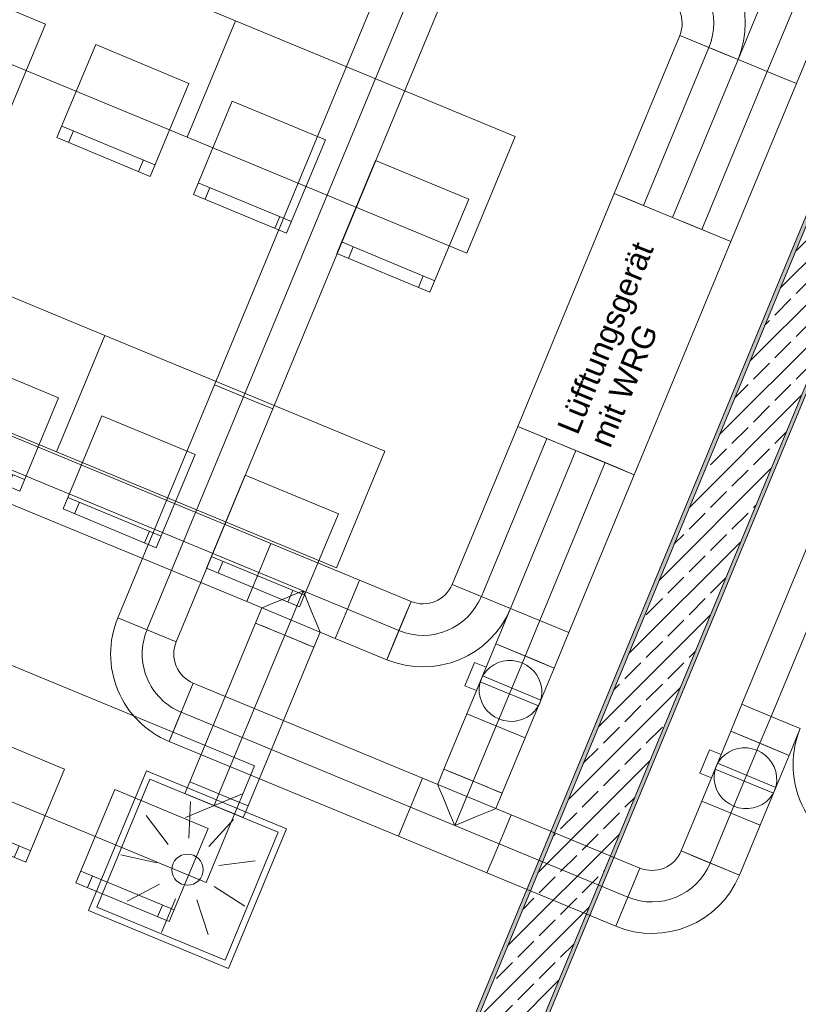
# Model space of a CAD drawing. Header units: metres. Extents: x -80 to 1923, y -189 to 69.
# Tile 63 of 256: x 930 to 933, y -6 to -2. Entities that reach past the tile are written whole.
import ezdxf

# ---------------------------------------------------------------- set-up
doc = ezdxf.new("R2010")
doc.units = ezdxf.units.M
doc.header["$MEASUREMENT"] = 0
doc.linetypes.add('STRICHPUNKT2', pattern=[12.7, 6.35, -3.175, 0, -3.175])
for name, color, linetype in [('70 Lüftung', 7, 'Continuous'), ('Neubau_10 Wand außen', 7, 'Continuous'), ('Neubau_50 Möblierung', 7, 'Continuous')]:
    doc.layers.add(name, color=color, linetype=linetype)
doc.styles.add('ERSTELLTER_STIL_3', font='arial.ttf')
pattern_1 = [(45, (929.770002, 0), (-0.01767767, 0.01767767), [0, -0.025])]

# ---------------------------------------------------------------- blocks, each defined once
blk = doc.blocks.new('Stuhl 02 27[78]_1', base_point=(930.5464, -2.1787))
at = {"layer": 'Neubau_50 Möblierung', "color": 8, "linetype": 'Continuous', "lineweight": 18}
for p, q in [((930.4117, -2.5018), (930.0425, -2.3479)), ((930.0886, -2.3671), (930.0694, -2.4133)), ((930.3656, -2.4825), (930.3463, -2.5287))]:
    blk.add_line(p, q, dxfattribs=at)
at = {"layer": 'Neubau_50 Möblierung', "color": 8, "linetype": 'Continuous', "lineweight": 18, "flags": 128}
blk.add_lwpolyline([(930.5464, -2.1787), (930.1772, -2.0248), (930.0233, -2.394), (930.3925, -2.5479)], close=True, dxfattribs=at)
blk = doc.blocks.new('Stuhl 02 27[79]_1', base_point=(929.9781, -1.9437))
at = {"layer": 'Neubau_50 Möblierung', "color": 8, "linetype": 'Continuous', "lineweight": 18}
for p, q in [((929.8438, -2.2669), (929.4744, -2.1133)), ((929.5206, -2.1325), (929.5014, -2.1787)), ((929.7976, -2.2477), (929.7784, -2.2938))]:
    blk.add_line(p, q, dxfattribs=at)
at = {"layer": 'Neubau_50 Möblierung', "color": 8, "linetype": 'Continuous', "lineweight": 18, "flags": 128}
blk.add_lwpolyline([(929.9781, -1.9437), (929.6088, -1.7901), (929.4552, -2.1595), (929.8246, -2.313)], close=True, dxfattribs=at)
blk = doc.blocks.new('Stuhl 02 27[80]_1', base_point=(931.655, -2.6379))
at = {"layer": 'Neubau_50 Möblierung', "color": 8, "linetype": 'Continuous', "lineweight": 18}
for p, q in [((931.5204, -2.961), (931.1512, -2.8071)), ((931.1973, -2.8263), (931.1781, -2.8725)), ((931.4742, -2.9418), (931.455, -2.9879))]:
    blk.add_line(p, q, dxfattribs=at)
at = {"layer": 'Neubau_50 Möblierung', "color": 8, "linetype": 'Continuous', "lineweight": 18, "flags": 128}
blk.add_lwpolyline([(931.655, -2.6379), (931.2858, -2.484), (931.1319, -2.8532), (931.5011, -3.0071)], close=True, dxfattribs=at)
blk = doc.blocks.new('Stuhl 02 27[81]_1', base_point=(931.0868, -2.4029))
at = {"layer": 'Neubau_50 Möblierung', "color": 8, "linetype": 'Continuous', "lineweight": 18}
for p, q in [((930.9524, -2.7261), (930.5831, -2.5725)), ((930.6292, -2.5917), (930.61, -2.6379)), ((930.9063, -2.7069), (930.8871, -2.7531))]:
    blk.add_line(p, q, dxfattribs=at)
at = {"layer": 'Neubau_50 Möblierung', "color": 8, "linetype": 'Continuous', "lineweight": 18, "flags": 128}
blk.add_lwpolyline([(931.0868, -2.4029), (930.7174, -2.2494), (930.5639, -2.6187), (930.9332, -2.7723)], close=True, dxfattribs=at)
blk = doc.blocks.new('Stuhl 02 27[84]_1', base_point=(930.0298, -3.426))
at = {"layer": 'Neubau_50 Möblierung', "color": 8, "linetype": 'Continuous', "lineweight": 18}
for p, q in [((929.8951, -3.749), (929.5259, -3.5951)), ((929.572, -3.6143), (929.5528, -3.6605)), ((929.8489, -3.7298), (929.8297, -3.7759))]:
    blk.add_line(p, q, dxfattribs=at)
at = {"layer": 'Neubau_50 Möblierung', "color": 8, "linetype": 'Continuous', "lineweight": 18, "flags": 128}
blk.add_lwpolyline([(930.0298, -3.426), (929.6605, -3.2721), (929.5066, -3.6413), (929.8758, -3.7952)], close=True, dxfattribs=at)
blk = doc.blocks.new('Stuhl 02 27[86]_1', base_point=(931.1384, -3.8852))
at = {"layer": 'Neubau_50 Möblierung', "color": 8, "linetype": 'Continuous', "lineweight": 18}
for p, q in [((931.0037, -4.2082), (930.6345, -4.0543)), ((930.6807, -4.0736), (930.6614, -4.1197)), ((930.9576, -4.189), (930.9383, -4.2351))]:
    blk.add_line(p, q, dxfattribs=at)
at = {"layer": 'Neubau_50 Möblierung', "color": 8, "linetype": 'Continuous', "lineweight": 18, "flags": 128}
blk.add_lwpolyline([(931.1384, -3.8852), (930.7692, -3.7313), (930.6153, -4.1005), (930.9845, -4.2544)], close=True, dxfattribs=at)
blk = doc.blocks.new('Stuhl 02 27[87]_1', base_point=(930.5702, -3.6501))
at = {"layer": 'Neubau_50 Möblierung', "color": 8, "linetype": 'Continuous', "lineweight": 18}
for p, q in [((930.4358, -3.9733), (930.0664, -3.8198)), ((930.1126, -3.839), (930.0934, -3.8851)), ((930.3896, -3.9541), (930.3704, -4.0003))]:
    blk.add_line(p, q, dxfattribs=at)
at = {"layer": 'Neubau_50 Möblierung', "color": 8, "linetype": 'Continuous', "lineweight": 18, "flags": 128}
blk.add_lwpolyline([(930.5702, -3.6501), (930.2008, -3.4966), (930.0473, -3.8659), (930.4166, -4.0195)], close=True, dxfattribs=at)
blk = doc.blocks.new('Stuhl 02 27[92]_1', base_point=(930.6218, -5.1324))
at = {"layer": 'Neubau_50 Möblierung', "color": 8, "linetype": 'Continuous', "lineweight": 18}
for p, q in [((930.4871, -5.4555), (930.1179, -5.3016)), ((930.1641, -5.3208), (930.1448, -5.367)), ((930.441, -5.4362), (930.4217, -5.4824))]:
    blk.add_line(p, q, dxfattribs=at)
at = {"layer": 'Neubau_50 Möblierung', "color": 8, "linetype": 'Continuous', "lineweight": 18, "flags": 128}
blk.add_lwpolyline([(930.6218, -5.1324), (930.2526, -4.9785), (930.0987, -5.3477), (930.4679, -5.5016)], close=True, dxfattribs=at)
blk = doc.blocks.new('Stuhl 02 27[93]_1', base_point=(930.0535, -4.8974))
at = {"layer": 'Neubau_50 Möblierung', "color": 8, "linetype": 'Continuous', "lineweight": 18}
for p, q in [((929.9192, -5.2206), (929.5498, -5.067)), ((929.596, -5.0862), (929.5768, -5.1324)), ((929.873, -5.2014), (929.8538, -5.2475))]:
    blk.add_line(p, q, dxfattribs=at)
at = {"layer": 'Neubau_50 Möblierung', "color": 8, "linetype": 'Continuous', "lineweight": 18, "flags": 128}
blk.add_lwpolyline([(930.0535, -4.8974), (929.6842, -4.7438), (929.5306, -5.1132), (929.9, -5.2667)], close=True, dxfattribs=at)
blk = doc.blocks.new('Schultisch 27[211]_1', base_point=(930.73, -1.9306))
at = {"layer": 'Neubau_50 Möblierung', "color": 8, "linetype": 'Continuous', "lineweight": 18, "flags": 128}
blk.add_lwpolyline([(930.73, -1.9306), (929.6214, -1.4714), (929.43, -1.9334), (930.5387, -2.3926)], close=True, dxfattribs=at)
blk = doc.blocks.new('Schultisch 27[212]_1', base_point=(931.8387, -2.3899))
at = {"layer": 'Neubau_50 Möblierung', "color": 8, "linetype": 'Continuous', "lineweight": 18, "flags": 128}
blk.add_lwpolyline([(931.8387, -2.3899), (930.73, -1.9306), (930.5387, -2.3926), (931.6473, -2.8518)], close=True, dxfattribs=at)
blk = doc.blocks.new('Schultisch 27[214]_1', base_point=(930.2134, -3.1779))
at = {"layer": 'Neubau_50 Möblierung', "color": 8, "linetype": 'Continuous', "lineweight": 18, "flags": 128}
blk.add_lwpolyline([(930.2134, -3.1779), (929.1047, -2.7187), (928.9134, -3.1806), (930.0221, -3.6398)], close=True, dxfattribs=at)
blk = doc.blocks.new('Schultisch 27[215]_1', base_point=(931.322, -3.6371))
at = {"layer": 'Neubau_50 Möblierung', "color": 8, "linetype": 'Continuous', "lineweight": 18, "flags": 128}
blk.add_lwpolyline([(931.322, -3.6371), (930.2134, -3.1779), (930.0221, -3.6398), (931.1307, -4.099)], close=True, dxfattribs=at)
blk = doc.blocks.new('Schultisch 27[218]_1', base_point=(930.8054, -4.8843))
at = {"layer": 'Neubau_50 Möblierung', "color": 8, "linetype": 'Continuous', "lineweight": 18, "flags": 128}
blk.add_lwpolyline([(930.8054, -4.8843), (929.6968, -4.4251), (929.5054, -4.8871), (930.6141, -5.3463)], close=True, dxfattribs=at)
blk = doc.blocks.new('Schultisch 27[221]_1', base_point=(930.2888, -6.1316))
at = {"layer": 'Neubau_50 Möblierung', "color": 8, "linetype": 'Continuous', "lineweight": 18, "flags": 128}
blk.add_lwpolyline([(930.2888, -6.1316), (929.1801, -5.6724), (928.9888, -6.1343), (930.0975, -6.5935)], close=True, dxfattribs=at)

msp = doc.modelspace()

# ---------------------------------------------------------------- hatches: boundary and pattern name
at = {"layer": 'Neubau_10 Wand außen', "linetype": 'Continuous', "lineweight": 0, "true_color": 0x000000}
h = msp.add_hatch(dxfattribs=at)
h.set_pattern_fill('Gips_0001', color=18, style=0, pattern_type=2)
h.set_pattern_definition(pattern_1)
h.paths.add_polyline_path([(934.7493, 1.5405), (930.7866, -8.0263), (930.8005, -8.032), (934.7632, 1.5347)])
h = msp.add_hatch(dxfattribs=at)
h.set_pattern_fill('Beton_Stahlbeton_0001', color=18, style=0, pattern_type=2)
h.set_pattern_definition([(45, (929.77, 0), (-0.0848528, 0.0848528), []), (45, (929.72758, 0.04243), (-0.0848528, 0.0848528), [0.09, -0.03])])
h.paths.add_polyline_path([(934.7632, 1.5347), (930.8005, -8.032), (931.0222, -8.1239), (934.9849, 1.4429)])
h = msp.add_hatch(dxfattribs=at)
h.set_pattern_fill('Gips_0001', color=18, style=0, pattern_type=2)
h.set_pattern_definition(pattern_1)
h.paths.add_polyline_path([(931.0361, -8.1296), (934.9987, 1.4371), (934.9849, 1.4429), (931.0222, -8.1239)])

# ---------------------------------------------------------------- linework, layer by layer
at = {"layer": '70 Lüftung', "color": 36, "linetype": 'Continuous', "lineweight": 18, "true_color": 0x7e4100}
for p, q in [((932.6054, 1.3541), (930.6472, -3.3733)), ((930.8782, -3.469), (932.8364, 1.2584)), ((930.6472, -3.3733), (930.2645, -4.2972)), ((930.6472, -3.3733), (930.7149, -3.4014)), ((930.6472, -3.3733), (930.7149, -3.4014)), ((930.7149, -3.4014), (930.8105, -3.441)), ((930.7149, -3.4014), (930.8105, -3.441)), ((930.4955, -4.3929), (930.8782, -3.469)), ((930.8105, -3.441), (930.8782, -3.469)), ((930.8105, -3.441), (930.8782, -3.469)), ((932.0796, -3.6343), (931.8203, -4.2605)), ((932.0796, -3.6343), (932.1473, -3.6623)), ((932.1473, -3.6623), (932.2429, -3.7019)), ((932.2429, -3.7019), (932.3106, -3.73)), ((932.0512, -4.3561), (932.3106, -3.73)), ((932.9964, -4.014), (932.737, -4.6402)), ((931.8203, -4.2605), (931.7621, -4.4009)), ((931.8203, -4.2605), (931.8879, -4.2885)), ((931.8879, -4.2885), (931.8203, -4.2605)), ((931.8879, -4.2885), (931.9836, -4.3281)), ((931.9836, -4.3281), (931.8879, -4.2885)), ((930.4955, -4.3929), (930.2645, -4.2972)), ((930.2645, -4.2972), (930.3322, -4.3252)), ((930.3322, -4.3252), (930.4279, -4.3649)), ((931.9836, -4.3281), (932.0512, -4.3561)), ((932.0512, -4.3561), (931.9836, -4.3281)), ((930.4279, -4.3649), (930.4955, -4.3929)), ((931.9931, -4.4966), (932.0512, -4.3561)), ((931.8297, -4.4289), (931.7621, -4.4009)), ((931.9254, -4.4686), (931.8297, -4.4289)), ((931.9931, -4.4966), (931.9254, -4.4686)), ((930.5632, -4.5562), (930.4675, -4.7872)), ((930.5351, -4.6239), (930.5632, -4.5562)), ((931.4716, -4.9325), (930.5632, -4.5562)), ((930.4955, -4.7195), (930.5351, -4.6239)), ((932.737, -4.6402), (932.6928, -4.747)), ((932.737, -4.6402), (932.8047, -4.6682)), ((932.8047, -4.6682), (932.737, -4.6402)), ((931.6473, -4.6781), (931.5565, -4.8973)), ((931.6473, -4.6781), (931.7149, -4.7061)), ((932.8047, -4.6682), (932.9004, -4.7078)), ((932.9004, -4.7078), (932.8047, -4.6682)), ((930.4675, -4.7872), (930.4955, -4.7195)), ((931.7149, -4.7061), (931.8106, -4.7457)), ((932.9004, -4.7078), (932.968, -4.7359)), ((932.968, -4.7359), (932.9004, -4.7078)), ((931.8106, -4.7457), (931.8782, -4.7738)), ((932.7605, -4.775), (932.6928, -4.747)), ((932.9238, -4.8427), (932.968, -4.7359)), ((930.4675, -4.7872), (931.3759, -5.1634)), ((931.7874, -4.993), (931.8782, -4.7738)), ((932.8561, -4.8146), (932.7605, -4.775)), ((932.9238, -4.8427), (932.8561, -4.8146)), ((931.5316, -4.9574), (931.5565, -4.8973)), ((931.5604, -4.8989), (931.5565, -4.8973)), ((931.5565, -4.8973), (931.6241, -4.9253)), ((931.5719, -4.9037), (931.5604, -4.8989)), ((931.5903, -4.9113), (931.5719, -4.9037)), ((931.6142, -4.9212), (931.5903, -4.9113)), ((931.4716, -4.9325), (931.4435, -5.0001)), ((931.4435, -5.0001), (931.4716, -4.9325)), ((931.8226, -5.0779), (931.4716, -4.9325)), ((931.6421, -4.9328), (931.6142, -4.9212)), ((931.6241, -4.9253), (931.7198, -4.9649)), ((931.672, -4.9451), (931.6421, -4.9328)), ((931.7019, -4.9575), (931.672, -4.9451)), ((931.5339, -4.9629), (931.5316, -4.9574)), ((931.5407, -4.9792), (931.5339, -4.9629)), ((931.5514, -5.0052), (931.5407, -4.9792)), ((931.7297, -4.9691), (931.7019, -4.9575)), ((931.7198, -4.9649), (931.7874, -4.993)), ((931.7536, -4.979), (931.7297, -4.9691)), ((931.772, -4.9866), (931.7536, -4.979)), ((931.7626, -5.053), (931.7874, -4.993)), ((931.7835, -4.9913), (931.772, -4.9866)), ((931.7874, -4.993), (931.7835, -4.9913)), ((931.4435, -5.0001), (931.4039, -5.0958)), ((931.4039, -5.0958), (931.4435, -5.0001)), ((931.5654, -5.039), (931.5514, -5.0052)), ((932.578, -5.0242), (932.4962, -5.2216)), ((932.578, -5.0242), (932.6457, -5.0522)), ((931.5817, -5.0784), (931.5654, -5.039)), ((931.7147, -5.0728), (931.6809, -5.0868)), ((931.7407, -5.0621), (931.7147, -5.0728)), ((931.757, -5.0553), (931.7407, -5.0621)), ((931.7626, -5.053), (931.757, -5.0553)), ((932.6457, -5.0522), (932.7413, -5.0918)), ((931.4039, -5.0958), (931.3759, -5.1634)), ((931.3759, -5.1634), (931.4039, -5.0958)), ((931.5993, -5.1207), (931.5817, -5.0784)), ((931.6415, -5.1032), (931.5993, -5.1207)), ((931.6809, -5.0868), (931.6415, -5.1032)), ((931.8226, -5.0779), (931.7946, -5.1455)), ((931.7946, -5.1455), (931.8226, -5.0779)), ((932.3329, -5.2893), (931.8226, -5.0779)), ((932.7413, -5.0918), (932.809, -5.1198)), ((931.7946, -5.1455), (931.755, -5.2412)), ((931.755, -5.2412), (931.7946, -5.1455)), ((932.7272, -5.3173), (932.809, -5.1198)), ((931.3759, -5.1634), (931.727, -5.3089)), ((932.4962, -5.2216), (932.7272, -5.3173)), ((932.4962, -5.2216), (932.5639, -5.2496)), ((931.755, -5.2412), (931.727, -5.3089)), ((931.727, -5.3089), (931.755, -5.2412)), ((932.5639, -5.2496), (932.6595, -5.2893)), ((932.3329, -5.2893), (932.2372, -5.5202)), ((932.3049, -5.3569), (932.3329, -5.2893)), ((932.6595, -5.2893), (932.7272, -5.3173)), ((931.727, -5.3089), (932.2372, -5.5202)), ((932.2652, -5.4526), (932.3049, -5.3569)), ((932.2372, -5.5202), (932.2652, -5.4526))]:
    msp.add_line(p, q, dxfattribs=at)
at = {"layer": '70 Lüftung', "color": 36, "linetype": 'STRICHPUNKT2', "lineweight": 18, "true_color": 0x7e4100}
for p, q in [((932.7209, 1.3062), (930.7627, -3.4212)), ((930.7627, -3.4212), (930.38, -4.3451)), ((932.1951, -3.6821), (931.9358, -4.3083)), ((933.1119, -4.0619), (932.8525, -4.688)), ((931.8776, -4.4488), (931.9358, -4.3083)), ((930.5153, -4.6717), (931.4237, -5.048)), ((932.8083, -4.7948), (932.8525, -4.688)), ((931.7628, -4.7259), (931.672, -4.9451)), ((931.5993, -5.1207), (931.672, -4.9451)), ((931.4237, -5.048), (931.7748, -5.1934)), ((932.6935, -5.072), (932.6117, -5.2694)), ((931.7748, -5.1934), (932.2851, -5.4047))]:
    msp.add_line(p, q, dxfattribs=at)
at = {"layer": '70 Lüftung', "color": 70, "linetype": 'Continuous', "lineweight": 18, "true_color": 0x73ff00}
for p, q in [((933.132, -1.0937), (932.7217, -2.0843)), ((932.9526, -2.1799), (933.363, -1.1894)), ((932.7217, -2.0843), (932.4623, -2.7104)), ((932.7893, -2.1123), (932.7217, -2.0843)), ((932.7217, -2.0843), (932.7893, -2.1123)), ((932.885, -2.1519), (932.7893, -2.1123)), ((932.7893, -2.1123), (932.885, -2.1519)), ((932.6933, -2.8061), (932.9526, -2.1799)), ((932.9526, -2.1799), (932.885, -2.1519)), ((932.885, -2.1519), (932.9526, -2.1799)), ((932.53, -2.7384), (932.4623, -2.7104)), ((932.6256, -2.7781), (932.53, -2.7384)), ((932.6933, -2.8061), (932.6256, -2.7781))]:
    msp.add_line(p, q, dxfattribs=at)
at = {"layer": '70 Lüftung', "color": 70, "linetype": 'STRICHPUNKT2', "lineweight": 18, "true_color": 0x73ff00}
for p in [(933.2475, -1.1415), (932.5778, -2.7583)]:
    msp.add_line(p, (932.8372, -2.1321), dxfattribs=at)
at = {"layer": '70 Lüftung', "color": 5, "linetype": 'Continuous', "lineweight": 18}
for p, q in [((932.4907, -1.9886), (932.2313, -2.6147)), ((932.4907, -1.9886), (932.7217, -2.0843)), ((932.5584, -2.0166), (932.4907, -1.9886)), ((932.654, -2.0562), (932.5584, -2.0166)), ((932.7217, -2.0843), (932.654, -2.0562)), ((932.4623, -2.7104), (932.7217, -2.0843)), ((932.299, -2.6428), (932.2313, -2.6147)), ((932.3947, -2.6824), (932.299, -2.6428)), ((932.4623, -2.7104), (932.3947, -2.6824))]:
    msp.add_line(p, q, dxfattribs=at)
at = {"layer": '70 Lüftung', "color": 5, "linetype": 'STRICHPUNKT2', "lineweight": 18}
msp.add_line((932.3468, -2.6626), (932.6062, -2.0364), dxfattribs=at)
at = {"layer": '70 Lüftung', "color": 7, "linetype": 'Continuous', "lineweight": 13}
for p, q in [((932.2313, -2.6147), (931.8487, -3.5386)), ((932.6933, -2.8061), (932.2313, -2.6147)), ((932.3106, -3.73), (932.6933, -2.8061)), ((931.8487, -3.5386), (932.3106, -3.73))]:
    msp.add_line(p, q, dxfattribs=at)
at = {"layer": '70 Lüftung', "color": 2, "linetype": 'Continuous', "lineweight": 18}
for p, q in [((930.8706, -4.0024), (929.104, -3.2706)), ((929.0083, -3.5016), (930.7749, -4.2333)), ((931.8487, -3.5386), (931.5893, -4.1648)), ((931.8487, -3.5386), (931.9163, -3.5666)), ((931.9163, -3.5666), (932.012, -3.6063)), ((932.012, -3.6063), (932.0796, -3.6343)), ((931.8203, -4.2605), (932.0796, -3.6343)), ((930.8706, -4.0024), (930.8426, -4.07)), ((930.8426, -4.07), (930.8706, -4.0024)), ((931.2217, -4.1478), (930.8706, -4.0024)), ((930.8426, -4.07), (930.8029, -4.1657)), ((930.8029, -4.1657), (930.8426, -4.07)), ((930.8029, -4.1657), (930.7749, -4.2333)), ((930.7749, -4.2333), (930.8029, -4.1657)), ((931.2217, -4.1478), (931.1936, -4.2154)), ((931.1936, -4.2154), (931.2217, -4.1478)), ((931.426, -4.2324), (931.2217, -4.1478)), ((931.5893, -4.1648), (931.8203, -4.2605)), ((931.5893, -4.1648), (931.6569, -4.1928)), ((930.956, -4.2081), (930.9166, -4.2244)), ((930.9983, -4.1906), (930.956, -4.2081)), ((931.0158, -4.2328), (930.9983, -4.1906)), ((931.6569, -4.1928), (931.7526, -4.2324)), ((930.7749, -4.2333), (931.126, -4.3788)), ((930.8568, -4.2492), (930.8405, -4.2559)), ((930.8828, -4.2384), (930.8568, -4.2492)), ((930.9166, -4.2244), (930.8828, -4.2384)), ((931.0321, -4.2722), (931.0158, -4.2328)), ((931.1936, -4.2154), (931.154, -4.3111)), ((931.154, -4.3111), (931.1936, -4.2154)), ((931.426, -4.2324), (931.3303, -4.4634)), ((931.398, -4.3001), (931.426, -4.2324)), ((931.7526, -4.2324), (931.8203, -4.2605)), ((930.8101, -4.3183), (930.835, -4.2582)), ((930.8405, -4.2559), (930.835, -4.2582)), ((931.0461, -4.3061), (931.0321, -4.2722)), ((930.8101, -4.3183), (930.5494, -4.9477)), ((930.814, -4.3199), (930.8101, -4.3183)), ((930.8101, -4.3183), (930.8777, -4.3463)), ((930.8256, -4.3247), (930.814, -4.3199)), ((930.8439, -4.3323), (930.8256, -4.3247)), ((930.8678, -4.3422), (930.8439, -4.3323)), ((931.0569, -4.332), (931.0461, -4.3061)), ((931.0636, -4.3483), (931.0569, -4.332)), ((931.154, -4.3111), (931.126, -4.3788)), ((931.126, -4.3788), (931.154, -4.3111)), ((931.3583, -4.3958), (931.398, -4.3001)), ((930.8957, -4.3537), (930.8678, -4.3422)), ((930.8777, -4.3463), (930.9734, -4.3859)), ((930.9256, -4.3661), (930.8957, -4.3537)), ((930.9555, -4.3785), (930.9256, -4.3661)), ((931.0411, -4.4139), (931.0659, -4.3539)), ((931.0659, -4.3539), (931.0636, -4.3483)), ((930.9833, -4.39), (930.9555, -4.3785)), ((930.9734, -4.3859), (931.0411, -4.4139)), ((931.0072, -4.3999), (930.9833, -4.39)), ((931.0256, -4.4075), (931.0072, -4.3999)), ((931.0371, -4.4123), (931.0256, -4.4075)), ((931.126, -4.3788), (931.3303, -4.4634)), ((931.3303, -4.4634), (931.3583, -4.3958)), ((930.7804, -5.0433), (931.0411, -4.4139)), ((931.0411, -4.4139), (931.0371, -4.4123)), ((930.5494, -4.9477), (930.617, -4.9757)), ((930.617, -4.9757), (930.7127, -5.0153)), ((930.7127, -5.0153), (930.7804, -5.0433))]:
    msp.add_line(p, q, dxfattribs=at)
at = {"layer": '70 Lüftung', "color": 2, "linetype": 'STRICHPUNKT2', "lineweight": 18}
for p, q in [((929.0562, -3.3861), (930.8227, -4.1179)), ((931.9641, -3.5865), (931.7048, -4.2126)), ((930.8227, -4.1179), (931.1738, -4.2633)), ((930.9983, -4.1906), (930.9256, -4.3661)), ((931.1738, -4.2633), (931.3781, -4.3479)), ((930.9256, -4.3661), (930.6649, -4.9955))]:
    msp.add_line(p, q, dxfattribs=at)
at = {"layer": '70 Lüftung', "color": 253, "linetype": 'Continuous', "lineweight": 18, "true_color": 0xaaaaaa}
for p, q in [((931.7621, -4.4009), (931.7093, -4.5284)), ((931.9931, -4.4966), (931.7621, -4.4009)), ((931.6394, -4.5666), (931.6776, -4.4742)), ((931.6776, -4.4742), (931.7238, -4.4933)), ((931.7537, -4.4835), (931.7381, -4.4944)), ((931.771, -4.4751), (931.7537, -4.4835)), ((931.7894, -4.4695), (931.771, -4.4751)), ((931.8087, -4.4668), (931.7894, -4.4695)), ((931.8282, -4.4671), (931.8087, -4.4668)), ((931.8475, -4.4704), (931.8282, -4.4671)), ((931.8661, -4.4765), (931.8475, -4.4704)), ((931.8836, -4.4853), (931.8661, -4.4765)), ((931.8995, -4.4967), (931.8836, -4.4853)), ((931.6855, -4.5857), (931.7238, -4.4933)), ((931.7133, -4.5227), (931.7047, -4.5395)), ((931.7245, -4.5076), (931.7133, -4.5227)), ((931.7381, -4.4944), (931.7245, -4.5076)), ((931.9135, -4.5103), (931.8995, -4.4967)), ((931.9252, -4.5258), (931.9135, -4.5103)), ((931.9343, -4.5428), (931.9252, -4.5258)), ((931.9931, -4.4966), (931.9402, -4.6241)), ((931.6394, -4.5666), (931.6855, -4.5857)), ((931.7093, -4.5284), (931.6473, -4.6781)), ((931.6989, -4.5574), (931.6961, -4.5761)), ((931.7047, -4.5395), (931.6989, -4.5574)), ((931.6999, -4.5511), (931.7027, -4.5443)), ((931.6999, -4.5511), (931.9309, -4.6467)), ((931.7027, -4.5443), (931.7067, -4.5347)), ((931.7067, -4.5347), (931.7095, -4.528)), ((931.9404, -4.6236), (931.7095, -4.528)), ((931.9406, -4.5609), (931.9343, -4.5428)), ((931.9439, -4.5796), (931.9406, -4.5609)), ((931.6961, -4.5761), (931.6964, -4.595)), ((931.6964, -4.595), (931.6997, -4.6138)), ((931.9414, -4.6172), (931.9442, -4.5986)), ((931.9442, -4.5986), (931.9439, -4.5796)), ((931.6997, -4.6138), (931.706, -4.6319)), ((931.706, -4.6319), (931.7151, -4.6489)), ((931.9402, -4.6241), (931.8782, -4.7738)), ((931.927, -4.6519), (931.9357, -4.6352)), ((931.9309, -4.6467), (931.9337, -4.64)), ((931.9337, -4.64), (931.9376, -4.6304)), ((931.9357, -4.6352), (931.9414, -4.6172)), ((931.9376, -4.6304), (931.9404, -4.6236)), ((931.8782, -4.7738), (931.6473, -4.6781)), ((931.7151, -4.6489), (931.7268, -4.6644)), ((931.7268, -4.6644), (931.7408, -4.678)), ((931.7408, -4.678), (931.7567, -4.6894)), ((931.8866, -4.6912), (931.9022, -4.6803)), ((931.9022, -4.6803), (931.9158, -4.6671)), ((931.9158, -4.6671), (931.927, -4.6519)), ((931.7567, -4.6894), (931.7742, -4.6982)), ((931.7742, -4.6982), (931.7929, -4.7043)), ((931.7929, -4.7043), (931.8122, -4.7076)), ((931.8122, -4.7076), (931.8317, -4.7078)), ((931.8317, -4.7078), (931.8509, -4.7051)), ((931.8509, -4.7051), (931.8694, -4.6996)), ((931.8694, -4.6996), (931.8866, -4.6912)), ((932.64, -4.8745), (932.6928, -4.747)), ((932.6928, -4.747), (932.9238, -4.8427)), ((932.6083, -4.8203), (932.5701, -4.9126)), ((932.6083, -4.8203), (932.6545, -4.8394)), ((932.6545, -4.8394), (932.6163, -4.9318)), ((932.6688, -4.8405), (932.6845, -4.8296)), ((932.6845, -4.8296), (932.7017, -4.8212)), ((932.7017, -4.8212), (932.7202, -4.8156)), ((932.7202, -4.8156), (932.7394, -4.8129)), ((932.7394, -4.8129), (932.7589, -4.8132)), ((932.7589, -4.8132), (932.7782, -4.8164)), ((932.7782, -4.8164), (932.7968, -4.8226)), ((932.7968, -4.8226), (932.8143, -4.8314)), ((932.8143, -4.8314), (932.8303, -4.8428)), ((932.578, -5.0242), (932.64, -4.8745)), ((932.6354, -4.8856), (932.644, -4.8688)), ((932.6374, -4.8808), (932.6402, -4.874)), ((932.8712, -4.9697), (932.6402, -4.874)), ((932.644, -4.8688), (932.6552, -4.8537)), ((932.6552, -4.8537), (932.6688, -4.8405)), ((932.8303, -4.8428), (932.8442, -4.8564)), ((932.8442, -4.8564), (932.8559, -4.8718)), ((932.8559, -4.8718), (932.865, -4.8888)), ((932.871, -4.9702), (932.9238, -4.8427)), ((930.3781, -4.9038), (930.1485, -5.4581)), ((930.9325, -5.1334), (930.3781, -4.9038)), ((932.5701, -4.9126), (932.6163, -4.9318)), ((932.6269, -4.9222), (932.6296, -4.9035)), ((932.6296, -4.9035), (932.6354, -4.8856)), ((932.6306, -4.8971), (932.6334, -4.8904)), ((932.6306, -4.8971), (932.8616, -4.9928)), ((932.6334, -4.8904), (932.6374, -4.8808)), ((932.865, -4.8888), (932.8713, -4.907)), ((932.8713, -4.907), (932.8746, -4.9257)), ((930.3917, -4.9365), (930.1812, -5.4446)), ((930.8998, -5.1469), (930.3917, -4.9365)), ((930.5494, -4.9477), (930.5302, -4.9939)), ((930.617, -4.9757), (930.5494, -4.9477)), ((932.6271, -4.9411), (932.6269, -4.9222)), ((932.6305, -4.9599), (932.6271, -4.9411)), ((932.8749, -4.9447), (932.8721, -4.9633)), ((932.8746, -4.9257), (932.8749, -4.9447)), ((930.5979, -5.0219), (930.5302, -4.9939)), ((930.7589, -4.9948), (930.5326, -5.0886)), ((930.7127, -5.0153), (930.617, -4.9757)), ((932.6368, -4.978), (932.6305, -4.9599)), ((932.6459, -4.995), (932.6368, -4.978)), ((932.6575, -5.0105), (932.6459, -4.995)), ((932.809, -5.1198), (932.871, -4.9702)), ((932.8664, -4.9813), (932.8578, -4.998)), ((932.8616, -4.9928), (932.8644, -4.986)), ((932.8644, -4.986), (932.8684, -4.9765)), ((932.8721, -4.9633), (932.8664, -4.9813)), ((932.8684, -4.9765), (932.8712, -4.9697)), ((930.5523, -5.026), (930.5459, -5.1709)), ((930.6936, -5.0615), (930.5979, -5.0219)), ((930.7804, -5.0433), (930.7127, -5.0153)), ((932.578, -5.0242), (932.809, -5.1198)), ((932.6715, -5.0241), (932.6575, -5.0105)), ((932.6875, -5.0354), (932.6715, -5.0241)), ((932.8329, -5.0264), (932.8173, -5.0373)), ((932.8465, -5.0132), (932.8329, -5.0264)), ((932.8578, -4.998), (932.8465, -5.0132)), ((930.7612, -5.0895), (930.6936, -5.0615)), ((930.7612, -5.0895), (930.7804, -5.0433)), ((932.705, -5.0443), (932.6875, -5.0354)), ((932.7236, -5.0504), (932.705, -5.0443)), ((932.7429, -5.0536), (932.7236, -5.0504)), ((932.7624, -5.0539), (932.7429, -5.0536)), ((932.7816, -5.0512), (932.7624, -5.0539)), ((932.8001, -5.0456), (932.7816, -5.0512)), ((932.8173, -5.0373), (932.8001, -5.0456)), ((930.3761, -5.0816), (930.4644, -5.1966)), ((930.7229, -5.0967), (930.6249, -5.2036)), ((930.8998, -5.1469), (930.6893, -5.6551)), ((930.9325, -5.1334), (930.7029, -5.6877)), ((930.2769, -5.2373), (930.4185, -5.2687)), ((930.8082, -5.2605), (930.6644, -5.2794)), ((930.5405, -5.2958), (930.5405, -5.2958)), ((930.301, -5.4204), (930.4296, -5.3535)), ((930.7682, -5.4408), (930.6459, -5.3629)), ((930.4372, -5.5452), (930.4927, -5.4112)), ((930.6217, -5.5533), (930.5781, -5.415)), ((930.7029, -5.6877), (930.1485, -5.4581)), ((930.6893, -5.6551), (930.1812, -5.4446))]:
    msp.add_line(p, q, dxfattribs=at)
at = {"layer": '70 Lüftung', "color": 253, "linetype": 'STRICHPUNKT2', "lineweight": 18, "true_color": 0xaaaaaa}
for p, q in [((931.7628, -4.7259), (931.8776, -4.4488)), ((932.8083, -4.7948), (932.6935, -5.072)), ((930.6649, -4.9955), (930.6457, -5.0417))]:
    msp.add_line(p, q, dxfattribs=at)
at = {"layer": '70 Lüftung', "color": 253, "linetype": 'Continuous', "lineweight": 18, "true_color": 0xaaaaaa}
msp.add_circle((930.5405, -5.2958), 0.062, dxfattribs=at)
at = {"layer": '70 Lüftung', "color": 5, "linetype": 'Continuous', "lineweight": 18}
for radius in [0.375, 0.125]:
    msp.add_arc((932.3752, -1.9408), radius, 337.5, 67.5, dxfattribs=at)
at = {"layer": '70 Lüftung', "color": 5, "linetype": 'STRICHPUNKT2', "lineweight": 18}
msp.add_arc((932.3752, -1.9408), 0.25, 337.5, 67.5, dxfattribs=at)
at = {"layer": '70 Lüftung', "color": 2, "linetype": 'Continuous', "lineweight": 18}
for centre, radius, start, end in [((931.4738, -4.1169), 0.125, 247.5, 337.5), ((931.4738, -4.1169), 0.375, 247.5, 337.5), ((933.3145, -4.8794), 0.375, 157.5, 247.5)]:
    msp.add_arc(centre, radius, start, end, dxfattribs=at)
at = {"layer": '70 Lüftung', "color": 2, "linetype": 'STRICHPUNKT2', "lineweight": 18}
msp.add_arc((931.4738, -4.1169), 0.25, 247.5, 337.5, dxfattribs=at)
at = {"layer": '70 Lüftung', "color": 36, "linetype": 'Continuous', "lineweight": 18, "true_color": 0x7e4100}
for centre, radius, start, end in [((930.611, -4.4407), 0.375, 157.5, 247.5), ((930.611, -4.4407), 0.125, 157.5, 247.5), ((932.3807, -5.1738), 0.125, 247.5, 337.5), ((932.3807, -5.1738), 0.375, 247.5, 337.5)]:
    msp.add_arc(centre, radius, start, end, dxfattribs=at)
at = {"layer": '70 Lüftung', "color": 36, "linetype": 'STRICHPUNKT2', "lineweight": 18, "true_color": 0x7e4100}
for centre, start, end in [((930.611, -4.4407), 157.5, 247.5), ((932.3807, -5.1738), 247.5, 337.5)]:
    msp.add_arc(centre, 0.25, start, end, dxfattribs=at)
at = {"layer": 'Neubau_10 Wand außen', "color": 7, "linetype": 'Continuous', "lineweight": 13}
for p, q in [((934.7632, 1.5347), (930.8005, -8.032)), ((931.0222, -8.1239), (934.9849, 1.4429))]:
    msp.add_line(p, q, dxfattribs=at)
at = {"layer": 'Neubau_10 Wand außen', "color": 7, "linetype": 'Continuous', "lineweight": 13, "flags": 128}
for points in [[(934.7493, 1.5405), (930.7866, -8.0263)], [(931.0361, -8.1296), (934.9987, 1.4371)]]:
    msp.add_lwpolyline(points, dxfattribs=at)

# ---------------------------------------------------------------- block references
at = {"layer": 'Neubau_50 Möblierung', "color": 8, "linetype": 'Continuous', "lineweight": 18}
for name, p in [('Schultisch 27[211]_1', (930.73, -1.9306)), ('Stuhl 02 27[79]_1', (929.9781, -1.9437)), ('Schultisch 27[212]_1', (931.8387, -2.3899)), ('Stuhl 02 27[78]_1', (930.5464, -2.1787)), ('Stuhl 02 27[81]_1', (931.0868, -2.4029)), ('Stuhl 02 27[80]_1', (931.655, -2.6379)), ('Schultisch 27[214]_1', (930.2134, -3.1779)), ('Schultisch 27[215]_1', (931.322, -3.6371)), ('Stuhl 02 27[84]_1', (930.0298, -3.426)), ('Stuhl 02 27[87]_1', (930.5702, -3.6501)), ('Stuhl 02 27[86]_1', (931.1384, -3.8852)), ('Schultisch 27[218]_1', (930.8054, -4.8843)), ('Stuhl 02 27[93]_1', (930.0535, -4.8974)), ('Stuhl 02 27[92]_1', (930.6218, -5.1324)), ('Schultisch 27[221]_1', (930.2888, -6.1316))]:
    msp.add_blockref(name, p, dxfattribs=at)

# ---------------------------------------------------------------- texts
at = {"layer": '70 Lüftung', "color": 7, "linetype": 'Continuous', "lineweight": 9, "insert": (932.0024, -3.5429), "char_height": 0.09, "attachment_point": 1, "rotation": 67.844, "line_spacing_factor": 0.923867, "style": 'ERSTELLTER_STIL_3'}
msp.add_mtext('\\A1;{\\pql;\\fArial|b0|i0|c0|p0;\\W1.000000;Lüfftungsgerät\\fArial|b0|i0|c0|p0;\\W1.000000; \\P\\pql;\\fArial|b0|i0|c0|p0;\\W1.000000;mit WRG}', dxfattribs=at)

doc.saveas('drawing.dxf')
